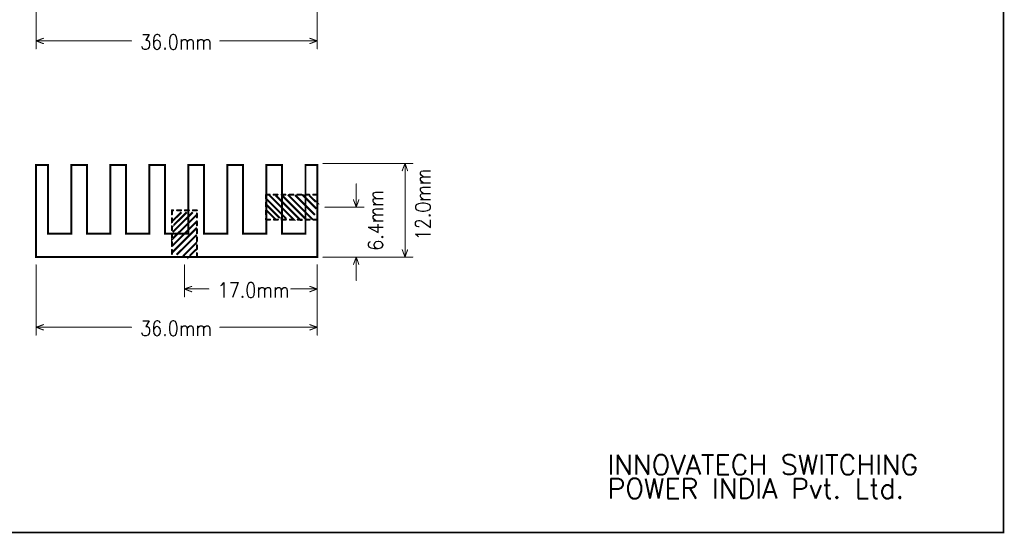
# Model space of a CAD drawing. Extents: x 2.21 to 9.98, y 0.91 to 8.6.
# Tile 2 of 17: x 5.01 to 9.98, y 0.91 to 3.51. Entities that reach past the tile are written whole.
import ezdxf

# ---------------------------------------------------------------- set-up
doc = ezdxf.new("R2010")
doc.units = 0
doc.header["$LTSCALE"] = 25
doc.layers.get('0').update_dxf_attribs({"linetype": 'CONTINUOUS'})
doc.styles.get("Standard").update_dxf_attribs({"font": 'simplex'})

# ---------------------------------------------------------------- blocks, each defined once
blk = doc.blocks.new('DISC')
at = {"color": 0, "const_width": 0.5}
blk.add_lwpolyline([(0, 0.25, 1), (0, -0.25, 1)], format="xyb", close=True, dxfattribs=at)

msp = doc.modelspace()

# ---------------------------------------------------------------- linework, layer by layer
at = {"color": 1, "const_width": 0.008}
msp.add_lwpolyline([(2.209, 0.917), (9.976, 0.917), (9.976, 8.596), (2.209, 8.596), (2.209, 0.917)], dxfattribs=at)
at = {"color": 3}
for points, const_width in [([(5.096, 3.898), (5.096, 3.358)], 0.005), ([(6.514, 3.898), (6.514, 3.358)], 0.005), ([(5.096, 3.398), (5.133, 3.411)], 0.005), ([(5.096, 3.398), (5.577, 3.398)], 0.005), ([(5.096, 3.398), (5.133, 3.384)], 0.005), ([(6.023, 3.398), (6.514, 3.398)], 0.005), ([(6.514, 3.398), (6.477, 3.411)], 0.005), ([(6.514, 3.398), (6.477, 3.384)], 0.005), ([(6.543, 2.78), (6.996, 2.78)], 0.005), ([(6.957, 2.78), (6.943, 2.743)], 0.005), ([(6.957, 2.78), (6.957, 2.307)], 0.005), ([(6.957, 2.78), (6.97, 2.743)], 0.005), ([(5.096, 2.307), (5.096, 2.772), (5.156, 2.772), (5.156, 2.425), (5.274, 2.425), (5.274, 2.772), (5.352, 2.772), (5.352, 2.425), (5.47, 2.425), (5.47, 2.772), (5.549, 2.772), (5.549, 2.425), (5.667, 2.425), (5.667, 2.772), (5.746, 2.772), (5.746, 2.425), (5.864, 2.425), (5.864, 2.772), (5.943, 2.772), (5.943, 2.425), (6.061, 2.425), (6.061, 2.772), (6.14, 2.772), (6.14, 2.425), (6.258, 2.425), (6.258, 2.772), (6.337, 2.772), (6.337, 2.425), (6.455, 2.425), (6.455, 2.772), (6.514, 2.772), (6.514, 2.307), (5.096, 2.307)], 0.01), ([(6.711, 2.559), (6.711, 2.677)], 0.005), ([(6.274, 2.622), (6.256, 2.622)], 0.01), ([(6.256, 2.622), (6.256, 2.602)], 0.01), ([(6.256, 2.582), (6.256, 2.562)], 0.01), ([(6.258, 2.6), (6.358, 2.5)], 0.01), ([(6.272, 2.62), (6.396, 2.496), (6.394, 2.496)], 0.01), ([(6.314, 2.622), (6.294, 2.622)], 0.01), ([(6.305, 2.618), (6.429, 2.494), (6.427, 2.494)], 0.01), ([(6.354, 2.622), (6.334, 2.622)], 0.01), ([(6.335, 2.62), (6.459, 2.496)], 0.01), ([(6.366, 2.622), (6.492, 2.496)], 0.01), ([(6.394, 2.622), (6.374, 2.622)], 0.01), ([(6.402, 2.62), (6.502, 2.52)], 0.01), ([(6.434, 2.622), (6.414, 2.622)], 0.01), ([(6.439, 2.622), (6.51, 2.551)], 0.01), ([(6.474, 2.622), (6.454, 2.622)], 0.01), ([(6.474, 2.618), (6.514, 2.579), (6.512, 2.579)], 0.01), ([(6.514, 2.622), (6.494, 2.622)], 0.01), ([(6.514, 2.616), (6.514, 2.622)], 0.01), ([(6.514, 2.576), (6.514, 2.596)], 0.01), ([(6.711, 2.559), (6.697, 2.596)], 0.005), ([(6.711, 2.559), (6.724, 2.596)], 0.005), ([(5.787, 2.543), (5.781, 2.543)], 0.01), ([(5.781, 2.543), (5.781, 2.523)], 0.01), ([(5.829, 2.533), (5.781, 2.486), (5.781, 2.488)], 0.01), ([(5.856, 2.533), (5.783, 2.461), (5.783, 2.463)], 0.01), ([(5.886, 2.533), (5.785, 2.433)], 0.01), ([(5.827, 2.543), (5.807, 2.543)], 0.01), ([(5.867, 2.543), (5.847, 2.543)], 0.01), ([(5.907, 2.543), (5.887, 2.543)], 0.01), ([(6.256, 2.542), (6.256, 2.522)], 0.01), ([(6.258, 2.571), (6.331, 2.498), (6.329, 2.498)], 0.01), ([(6.258, 2.543), (6.305, 2.496), (6.303, 2.496)], 0.01), ([(6.514, 2.536), (6.514, 2.556)], 0.01), ([(6.553, 2.559), (6.75, 2.559)], 0.005), ([(5.906, 2.52), (5.781, 2.396), (5.781, 2.398)], 0.01), ([(5.781, 2.503), (5.781, 2.483)], 0.01), ([(5.906, 2.486), (5.781, 2.362)], 0.01), ([(5.907, 2.507), (5.907, 2.527)], 0.01), ([(5.907, 2.467), (5.907, 2.487)], 0.01), ([(6.256, 2.502), (6.256, 2.496)], 0.01), ([(6.256, 2.496), (6.276, 2.496)], 0.01), ([(6.296, 2.496), (6.316, 2.496)], 0.01), ([(6.336, 2.496), (6.356, 2.496)], 0.01), ([(6.376, 2.496), (6.396, 2.496)], 0.01), ([(6.416, 2.496), (6.436, 2.496)], 0.01), ([(6.456, 2.496), (6.476, 2.496)], 0.01), ([(6.496, 2.496), (6.514, 2.496)], 0.01), ([(6.514, 2.496), (6.514, 2.516)], 0.01), ([(5.781, 2.463), (5.781, 2.443)], 0.01), ([(5.907, 2.455), (5.781, 2.329)], 0.01), ([(5.907, 2.427), (5.907, 2.447)], 0.01), ([(5.781, 2.423), (5.781, 2.403)], 0.01), ([(5.781, 2.383), (5.781, 2.363)], 0.01), ([(5.906, 2.419), (5.805, 2.319)], 0.01), ([(5.907, 2.382), (5.837, 2.311)], 0.01), ([(5.907, 2.387), (5.907, 2.407)], 0.01), ([(5.781, 2.343), (5.781, 2.323)], 0.01), ([(5.904, 2.346), (5.864, 2.307), (5.864, 2.309)], 0.01), ([(5.907, 2.347), (5.907, 2.367)], 0.01), ([(6.957, 2.307), (6.943, 2.344)], 0.005), ([(6.957, 2.307), (6.97, 2.344)], 0.005), ([(5.781, 2.307), (5.801, 2.307)], 0.01), ([(5.821, 2.307), (5.841, 2.307)], 0.01), ([(5.861, 2.307), (5.881, 2.307)], 0.01), ([(5.901, 2.307), (5.907, 2.307)], 0.01), ([(5.907, 2.307), (5.907, 2.327)], 0.01), ([(6.543, 2.307), (6.996, 2.307)], 0.005), ([(6.553, 2.307), (6.75, 2.307)], 0.005), ([(6.711, 2.307), (6.697, 2.27)], 0.005), ([(6.711, 2.307), (6.711, 2.189)], 0.005), ([(6.711, 2.307), (6.724, 2.27)], 0.005), ([(5.096, 2.268), (5.096, 1.913)], 0.005), ([(5.844, 2.268), (5.844, 2.106)], 0.005), ([(6.514, 2.268), (6.514, 2.106)], 0.005), ([(6.514, 2.268), (6.514, 1.913)], 0.005), ([(5.844, 2.146), (5.881, 2.159)], 0.005), ([(5.844, 2.146), (5.967, 2.146)], 0.005), ([(5.844, 2.146), (5.881, 2.132)], 0.005), ([(6.381, 2.146), (6.514, 2.146)], 0.005), ([(6.514, 2.146), (6.477, 2.159)], 0.005), ([(6.514, 2.146), (6.477, 2.132)], 0.005), ([(5.096, 1.953), (5.133, 1.966)], 0.005), ([(5.096, 1.953), (5.577, 1.953)], 0.005), ([(5.096, 1.953), (5.133, 1.939)], 0.005), ([(6.023, 1.953), (6.514, 1.953)], 0.005), ([(6.514, 1.953), (6.477, 1.966)], 0.005), ([(6.514, 1.953), (6.477, 1.939)], 0.005)]:
    msp.add_lwpolyline(points, dxfattribs=dict(at, const_width=const_width))

# ---------------------------------------------------------------- block references
for p, xscale, yscale in [((5.096, 3.398), 0.005, 0.005), ((5.096, 3.398), 0.005, 0.005), ((5.096, 3.398), 0.005, 0.005), ((5.133, 3.411), 0.005, 0.005), ((5.133, 3.384), 0.005, 0.005), ((5.577, 3.398), 0.005, 0.005), ((6.023, 3.398), 0.005, 0.005), ((6.477, 3.411), 0.005, 0.005), ((6.477, 3.384), 0.005, 0.005), ((6.514, 3.398), 0.005, 0.005), ((6.514, 3.398), 0.005, 0.005), ((6.514, 3.398), 0.005, 0.005), ((5.096, 3.358), 0.005, 0.005), ((6.514, 3.358), 0.005, 0.005), ((6.543, 2.78), 0.005, 0.005), ((6.957, 2.78), 0.005, 0.005), ((6.957, 2.78), 0.005, 0.005), ((6.957, 2.78), 0.005, 0.005), ((6.996, 2.78), 0.005, 0.005), ((6.943, 2.743), 0.005, 0.005), ((6.97, 2.743), 0.005, 0.005), ((6.711, 2.677), 0.005, 0.005), ((6.256, 2.622), 0.01, 0.01), ((6.256, 2.622), 0.01, 0.01), ((6.256, 2.602), 0.01, 0.01), ((6.256, 2.582), 0.01, 0.01), ((6.274, 2.622), 0.01, 0.01), ((6.294, 2.622), 0.01, 0.01), ((6.314, 2.622), 0.01, 0.01), ((6.334, 2.622), 0.01, 0.01), ((6.354, 2.622), 0.01, 0.01), ((6.374, 2.622), 0.01, 0.01), ((6.394, 2.622), 0.01, 0.01), ((6.414, 2.622), 0.01, 0.01), ((6.434, 2.622), 0.01, 0.01), ((6.454, 2.622), 0.01, 0.01), ((6.474, 2.622), 0.01, 0.01), ((6.494, 2.622), 0.01, 0.01), ((6.514, 2.622), 0.01, 0.01), ((6.514, 2.622), 0.01, 0.01), ((6.514, 2.616), 0.01, 0.01), ((6.514, 2.596), 0.01, 0.01), ((6.697, 2.596), 0.005, 0.005), ((6.724, 2.596), 0.005, 0.005), ((5.781, 2.543), 0.01, 0.01), ((5.781, 2.543), 0.01, 0.01), ((5.787, 2.543), 0.01, 0.01), ((5.807, 2.543), 0.01, 0.01), ((5.827, 2.543), 0.01, 0.01), ((5.847, 2.543), 0.01, 0.01), ((5.867, 2.543), 0.01, 0.01), ((5.887, 2.543), 0.01, 0.01), ((5.907, 2.543), 0.01, 0.01), ((6.256, 2.562), 0.01, 0.01), ((6.256, 2.542), 0.01, 0.01), ((6.514, 2.576), 0.01, 0.01), ((6.514, 2.556), 0.01, 0.01), ((6.514, 2.536), 0.01, 0.01), ((6.553, 2.559), 0.005, 0.005), ((6.711, 2.559), 0.005, 0.005), ((6.711, 2.559), 0.005, 0.005), ((6.711, 2.559), 0.005, 0.005), ((6.75, 2.559), 0.005, 0.005), ((5.781, 2.523), 0.01, 0.01), ((5.781, 2.503), 0.01, 0.01), ((5.781, 2.483), 0.01, 0.01), ((5.907, 2.527), 0.01, 0.01), ((5.907, 2.507), 0.01, 0.01), ((5.907, 2.487), 0.01, 0.01), ((6.256, 2.522), 0.01, 0.01), ((6.256, 2.502), 0.01, 0.01), ((6.256, 2.496), 0.01, 0.01), ((6.256, 2.496), 0.01, 0.01), ((6.276, 2.496), 0.01, 0.01), ((6.296, 2.496), 0.01, 0.01), ((6.316, 2.496), 0.01, 0.01), ((6.336, 2.496), 0.01, 0.01), ((6.356, 2.496), 0.01, 0.01), ((6.376, 2.496), 0.01, 0.01), ((6.396, 2.496), 0.01, 0.01), ((6.416, 2.496), 0.01, 0.01), ((6.436, 2.496), 0.01, 0.01), ((6.456, 2.496), 0.01, 0.01), ((6.476, 2.496), 0.01, 0.01), ((6.496, 2.496), 0.01, 0.01), ((6.514, 2.516), 0.01, 0.01), ((6.514, 2.496), 0.01, 0.01), ((6.514, 2.496), 0.01, 0.01), ((5.781, 2.463), 0.01, 0.01), ((5.781, 2.443), 0.01, 0.01), ((5.907, 2.467), 0.01, 0.01), ((5.907, 2.447), 0.01, 0.01), ((5.781, 2.423), 0.01, 0.01), ((5.781, 2.403), 0.01, 0.01), ((5.781, 2.383), 0.01, 0.01), ((5.907, 2.427), 0.01, 0.01), ((5.907, 2.407), 0.01, 0.01), ((5.907, 2.387), 0.01, 0.01), ((5.781, 2.363), 0.01, 0.01), ((5.781, 2.343), 0.01, 0.01), ((5.907, 2.367), 0.01, 0.01), ((5.907, 2.347), 0.01, 0.01), ((6.943, 2.344), 0.005, 0.005), ((6.97, 2.344), 0.005, 0.005), ((5.781, 2.323), 0.01, 0.01), ((5.781, 2.307), 0.01, 0.01), ((5.801, 2.307), 0.01, 0.01), ((5.821, 2.307), 0.01, 0.01), ((5.841, 2.307), 0.01, 0.01), ((5.861, 2.307), 0.01, 0.01), ((5.881, 2.307), 0.01, 0.01), ((5.901, 2.307), 0.01, 0.01), ((5.907, 2.327), 0.01, 0.01), ((5.907, 2.307), 0.01, 0.01), ((5.907, 2.307), 0.01, 0.01), ((6.543, 2.307), 0.005, 0.005), ((6.553, 2.307), 0.005, 0.005), ((6.711, 2.307), 0.005, 0.005), ((6.711, 2.307), 0.005, 0.005), ((6.711, 2.307), 0.005, 0.005), ((6.75, 2.307), 0.005, 0.005), ((6.957, 2.307), 0.005, 0.005), ((6.957, 2.307), 0.005, 0.005), ((6.957, 2.307), 0.005, 0.005), ((6.996, 2.307), 0.005, 0.005), ((5.096, 2.268), 0.005, 0.005), ((5.844, 2.268), 0.005, 0.005), ((6.514, 2.268), 0.005, 0.005), ((6.514, 2.268), 0.005, 0.005), ((6.697, 2.27), 0.005, 0.005), ((6.724, 2.27), 0.005, 0.005), ((6.711, 2.189), 0.005, 0.005), ((5.844, 2.146), 0.005, 0.005), ((5.844, 2.146), 0.005, 0.005), ((5.844, 2.146), 0.005, 0.005), ((5.881, 2.159), 0.005, 0.005), ((5.967, 2.146), 0.005, 0.005), ((6.381, 2.146), 0.005, 0.005), ((6.477, 2.159), 0.005, 0.005), ((6.514, 2.146), 0.005, 0.005), ((6.514, 2.146), 0.005, 0.005), ((6.514, 2.146), 0.005, 0.005), ((5.844, 2.106), 0.005, 0.005), ((5.881, 2.132), 0.005, 0.005), ((6.477, 2.132), 0.005, 0.005), ((6.514, 2.106), 0.005, 0.005), ((5.096, 1.953), 0.005, 0.005), ((5.096, 1.953), 0.005, 0.005), ((5.096, 1.953), 0.005, 0.005), ((5.133, 1.966), 0.005, 0.005), ((5.133, 1.939), 0.005, 0.005), ((5.577, 1.953), 0.005, 0.005), ((6.023, 1.953), 0.005, 0.005), ((6.477, 1.966), 0.005, 0.005), ((6.477, 1.939), 0.005, 0.005), ((6.514, 1.953), 0.005, 0.005), ((6.514, 1.953), 0.005, 0.005), ((6.514, 1.953), 0.005, 0.005), ((5.096, 1.913), 0.005, 0.005), ((6.514, 1.913), 0.005, 0.005)]:
    msp.add_blockref('DISC', p, dxfattribs=dict(at, xscale=xscale, yscale=yscale))

# ---------------------------------------------------------------- texts
at = {"color": 3, "width": 0.866}
for s, p in [('36.0mm', (5.621, 3.355)), ('17.0mm', (6.012, 2.103)), ('36.0mm', (5.621, 1.91))]:
    msp.add_text(s, height=0.075, dxfattribs=at).set_placement(p)
for s, p in [('12.0mm', (7.085, 2.392)), ('6.4mm', (6.846, 2.339))]:
    msp.add_text(s, height=0.075, rotation=90, dxfattribs=at).set_placement(p)
at = {"color": 3}
for s, p in [('INNOVATECH SWITCHING ', (7.978, 1.209)), ('POWER INDIA Pvt. Ltd.', (7.978, 1.089))]:
    msp.add_text(s, height=0.1, dxfattribs=at).set_placement(p)

doc.saveas('drawing.dxf')
